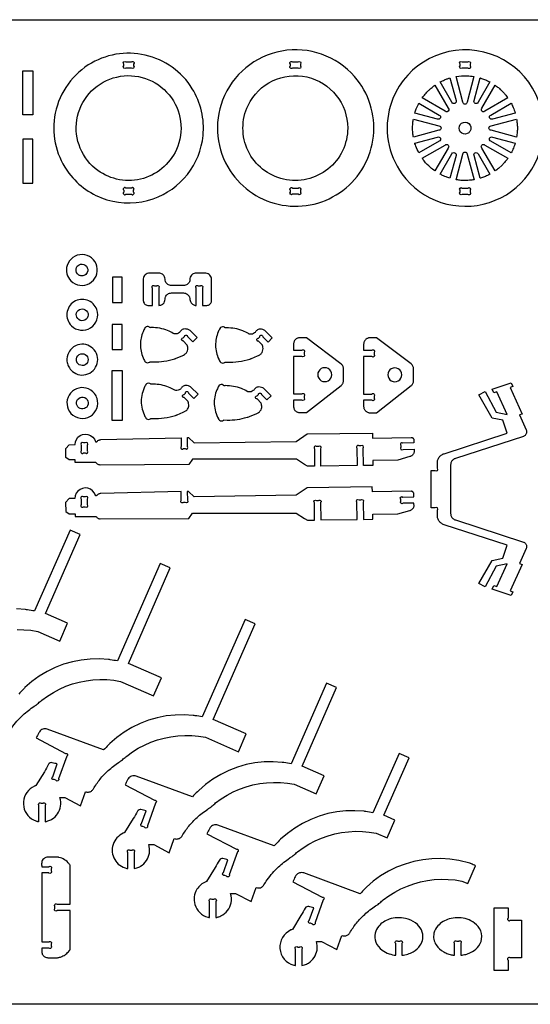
# Model space of a CAD drawing. Extents: x -21.6 to 50.9, y 1.1 to 40.4.
# Tile 3 of 5: x 1.8 to 22.2, y 1.1 to 40.4. Entities that reach past the tile are written whole.
import ezdxf

# ---------------------------------------------------------------- set-up
doc = ezdxf.new("R2010")
doc.units = 0
doc.header["$MEASUREMENT"] = 0
doc.layers.get('0').update_dxf_attribs({"linetype": 'CONTINUOUS'})
doc.layers.add('SECTIONCUTEDGES', color=18, linetype='CONTINUOUS')

msp = doc.modelspace()

# ---------------------------------------------------------------- linework, layer by layer
for points in [[(50.915, 40.384), (50.915, 1.081), (-21.593, 1.081), (-21.593, 40.384)], [(2.294, 36.587), (1.896, 36.587), (1.896, 38.337), (2.294, 38.337)], [(5.862, 24.382), (5.464, 24.382), (5.464, 26.376), (5.862, 26.376)]]:
    msp.add_lwpolyline(points, close=True)
at = {"layer": 'SECTIONCUTEDGES'}
for points in [[(3.736, 34.256, 0.158451), (5.254, 33.198, 0.158579), (7.103, 33.236, 0.143083), (8.467, 34.208, 0.143219), (9.093, 35.761, 0.081543), (9.03, 36.734, 0.08205), (8.661, 37.63, 0.41824), (4.508, 38.576, 0.217104), (3.164, 36.5, 0.09957), (3.224, 35.318, 0.099953)], [(10.173, 34.355, 0.43471), (14.674, 33.57, 0.435012), (15.142, 38.112, 0.263114), (12.241, 39.133, 0.263168), (9.872, 37.174, 0.118408), (9.684, 35.728, 0.118485)], [(17.032, 34.233, 0.325322), (20.525, 33.087, 0.325497), (22.689, 36.057, 0.371858), (20.022, 39.147, 0.371962), (16.576, 36.961, 0.115164), (16.486, 35.543, 0.115322)], [(6.01, 38.703), (6.232, 38.703, -1), (6.32, 38.614), (6.32, 38.541, -1), (6.232, 38.453), (6.01, 38.453, -1), (5.922, 38.541), (5.922, 38.614, -1)], [(12.667, 38.703), (12.888, 38.703, -1), (12.977, 38.614), (12.977, 38.541, -1), (12.888, 38.453), (12.667, 38.453, -1), (12.578, 38.541), (12.578, 38.614, -1)], [(19.665, 38.451), (19.443, 38.451, -1), (19.355, 38.54), (19.355, 38.613, -1), (19.443, 38.701), (19.665, 38.701, -1), (19.753, 38.613), (19.753, 38.54, -1)], [(4.789, 34.444, -0.621062), (5.646, 38.096, -0.621375), (8.026, 35.197, -0.233521), (6.593, 34.02, -0.233759)], [(14.868, 36.058, -0.481507), (12.31, 34.018, -0.481693), (10.891, 36.965, -0.349808), (13.241, 38.097, -0.349977)], [(19.911, 38.118), (19.638, 37.096, -1), (19.467, 37.096), (19.194, 38.117, -0.057699), (19.642, 38.145, -0.024823)], [(18.349, 37.768), (18.878, 36.852, -1), (18.757, 36.731), (17.842, 37.26, -0.014778), (17.965, 37.416, -0.028539), (18.108, 37.57, -0.018438), (18.197, 37.648, -0.011345)], [(18.95, 38.06), (19.193, 37.154, -1), (19.031, 37.087), (18.562, 37.899, -0.012176), (18.738, 37.982, -0.019565), (18.85, 38.027, -0.009363), (18.9, 38.044, 0.003121)], [(20.544, 37.901), (20.074, 37.087, -1), (19.912, 37.154), (20.155, 38.061, 0.006199), (20.165, 38.059, -0.0186), (20.174, 38.056), (20.368, 37.985, -0.018388), (20.456, 37.944, 0.006129)], [(21.264, 37.26), (20.348, 36.731, -1), (20.227, 36.852), (20.756, 37.768, 0.006303), (20.821, 37.72, -0.01891), (20.885, 37.672, -0.017187), (20.962, 37.604, -0.012321), (21.063, 37.504, -0.018926), (21.146, 37.41, -0.012469)], [(17.71, 37.047), (18.522, 36.578, -1), (18.455, 36.416), (17.55, 36.659, -0.012918), (17.606, 36.82, -0.018758), (17.651, 36.929, -0.010898), (17.68, 36.988, 0.003632)], [(21.556, 36.659), (20.65, 36.416, -1), (20.583, 36.578), (21.395, 37.047, -0.026072), (21.475, 36.879, -0.02074)], [(17.492, 36.416), (18.513, 36.142, -1), (18.513, 35.971), (17.492, 35.698, 0.006429), (17.48, 35.771, -0.01929), (17.469, 35.845), (17.459, 36.057), (17.469, 36.268, -0.018896), (17.48, 36.342, 0.006298)], [(19.644, 35.837, -0.761731), (19.362, 36.198, -0.761062), (19.789, 36.032, -0.135678), (19.743, 35.915, -0.135247)], [(21.613, 35.698), (20.592, 35.971, -1), (20.592, 36.142), (21.613, 36.416, -0.005477), (21.633, 36.26, -0.027167), (21.644, 36.068, -0.022163), (21.638, 35.907, -0.016966)], [(17.548, 35.454), (18.455, 35.697, -1), (18.522, 35.535), (17.71, 35.066, -0.020623), (17.59, 35.332, -0.019978), (17.553, 35.435, -0.019766), (17.55, 35.445, 0.006588)], [(17.842, 34.853), (18.757, 35.382, -1), (18.878, 35.261), (18.349, 34.346, -0.019294), (18.175, 34.484, -0.045903), (17.922, 34.745, -0.008546), (17.885, 34.794, -0.007227)], [(20.756, 34.346), (20.227, 35.261, -1), (20.348, 35.382), (21.263, 34.854, -0.014529), (21.128, 34.68, -0.022653), (21.033, 34.576), (20.885, 34.442, -0.018394), (20.821, 34.393, 0.006131)], [(21.395, 35.066), (20.583, 35.535, -1), (20.65, 35.697), (21.555, 35.454, -0.023422), (21.486, 35.261, -0.022486)], [(18.562, 34.214), (19.031, 35.027, -1), (19.193, 34.959), (18.95, 34.054, -0.012234), (18.794, 34.108, -0.017991), (18.69, 34.151, -0.010478), (18.626, 34.182, 0.003492)], [(19.194, 33.996), (19.467, 35.017, -1), (19.638, 35.017), (19.912, 33.996, -0.013089), (19.729, 33.974, -0.036535), (19.448, 33.967, -0.015577), (19.335, 33.976, -0.012352)], [(20.155, 34.052), (19.912, 34.96, -1), (20.074, 35.027), (20.544, 34.213, 0.006248), (20.456, 34.169, -0.018746), (20.368, 34.128), (20.174, 34.057, -0.018599), (20.165, 34.055, 0.006199)], [(6.01, 33.414), (6.232, 33.414, 1), (6.32, 33.502), (6.32, 33.575, 1), (6.232, 33.664), (6.01, 33.664, 1), (5.922, 33.575), (5.922, 33.502, 1)], [(12.667, 33.664), (12.888, 33.664, -1), (12.977, 33.575), (12.977, 33.502, -1), (12.888, 33.414), (12.667, 33.414, -1), (12.578, 33.502), (12.578, 33.575, -1)], [(19.753, 33.574), (19.753, 33.501, -1), (19.665, 33.412), (19.443, 33.412, -1), (19.355, 33.501), (19.355, 33.574, -1), (19.443, 33.662), (19.665, 33.662, -1)], [(3.817, 29.958, 0.75949), (4.85, 30.54, 0.759547), (3.664, 30.576, 0.136656), (3.654, 30.245, 0.136693)], [(4.077, 30.234, -0.296821), (4.04, 30.498, -0.226812), (4.192, 30.622, -0.287658), (4.435, 30.541, -0.292131), (4.465, 30.29, -0.2076), (4.326, 30.17, -0.142803), (4.181, 30.167, -0.06574), (4.133, 30.187, -0.08291)], [(7.072, 28.978), (7.072, 29.669, 0.08601), (7.066, 29.678, -0.186349), (7.053, 29.715, -0.284949), (7.09, 29.77, -0.285005), (7.155, 29.762, -0.066648), (7.157, 29.76, 0.145329), (7.16, 29.758), (7.239, 29.758, 0.08601), (7.248, 29.763, -0.186349), (7.285, 29.776, -0.284949), (7.34, 29.74, -0.285005), (7.332, 29.674, -0.066648), (7.329, 29.672, 0.145329), (7.327, 29.669), (7.327, 28.978, 0.052408), (7.401, 28.99, 0.128325), (7.504, 29.051, 0.197605), (7.576, 29.223, -0.097222), (7.595, 29.322, -0.148336), (7.684, 29.43, -0.139985), (7.825, 29.476), (8.317, 29.476, -0.145828), (8.462, 29.427, -0.209993), (8.564, 29.259, -0.026239), (8.568, 29.214, 0.09194), (8.585, 29.132, 0.131652), (8.664, 29.029, 0.131653), (8.783, 28.98, 0.024549), (8.799, 28.979, -0.008181), (8.815, 28.978), (8.815, 29.669, 0.08601), (8.81, 29.678, -0.186349), (8.797, 29.715, -0.284949), (8.833, 29.77, -0.285005), (8.899, 29.762, -0.066648), (8.901, 29.76, 0.145329), (8.904, 29.758), (8.977, 29.758, 0.079593), (8.987, 29.763, -0.210465), (9.03, 29.775, -0.269976), (9.079, 29.736, -0.269963), (9.069, 29.674, -0.065724), (9.067, 29.672, 0.145463), (9.065, 29.669), (9.065, 28.978, 0.002017), (9.243, 28.979, 0.096696), (9.31, 28.993, 0.147636), (9.397, 29.065, 0.140954), (9.432, 29.177), (9.432, 30.019, 0.17911), (9.365, 30.188, 0.186027), (9.208, 30.267, 0.012625), (9.2, 30.268, 0.006307), (9.183, 30.268), (8.815, 30.268, 0.145828), (8.67, 30.22, 0.209993), (8.568, 30.052, 0.026239), (8.565, 30.007, -0.09194), (8.547, 29.924, -0.148336), (8.458, 29.816, -0.139985), (8.317, 29.77), (7.825, 29.77, -0.145828), (7.68, 29.819, -0.209993), (7.579, 29.987, -0.026239), (7.575, 30.032, 0.09194), (7.558, 30.115, 0.148336), (7.469, 30.223, 0.139985), (7.327, 30.268), (6.954, 30.268, 0.17911), (6.785, 30.201, 0.186027), (6.706, 30.045, 0.012625), (6.706, 30.036, 0.006307), (6.705, 30.019), (6.705, 29.177, 0.17911), (6.759, 29.042, 0.185411), (6.884, 28.979, 0.029365), (6.921, 28.977, -0.004893)], [(3.833, 28.169, 0.351914), (4.599, 28.085, 0.351881), (4.846, 28.816, 0.47942), (3.937, 29.123, 0.479384)], [(4.085, 28.454, -0.256361), (4.042, 28.678, -0.256996), (4.208, 28.833, -0.591095), (4.492, 28.531, -0.591899)], [(8.685, 27.524), (8.855, 27.693), (8.572, 27.979, 0.061834), (8.53, 28.004, 0.071753), (8.417, 28.036, 0.070796), (8.33, 28.036, 0.180454), (8.209, 27.969, 0.028701), (8.18, 27.931, -0.064537), (8.148, 27.896, -0.217452), (7.964, 27.84, -0.101565), (7.904, 27.862, 0.041153), (7.677, 27.974, 0.049712), (7.363, 28.065, 0.047932), (7.024, 28.093, 0.029051), (6.985, 28.09, -0.120977), (6.976, 28.092, -0.127528), (6.967, 28.098, 0.109877), (6.931, 28.125, 0.146598), (6.857, 28.134, 0.139937), (6.787, 28.102, 0.08355), (6.769, 28.08, 0.02938), (6.694, 27.93, 0.101616), (6.588, 27.415, 0.099445), (6.694, 26.889, 0.034322), (6.767, 26.743, 0.123945), (6.8, 26.71, 0.1368), (6.876, 26.689, 0.136799), (6.953, 26.71, 0.077822), (6.964, 26.719, -0.14103), (6.976, 26.727), (7.109, 26.72, 0.043069), (7.531, 26.747, 0.041404), (7.96, 26.849, 0.004978), (7.999, 26.862, 0.008098), (8.023, 26.871), (8.261, 26.972, 0.024375), (8.355, 27.022, 0.129126), (8.446, 27.114, 0.09051), (8.481, 27.213, 0.090384), (8.479, 27.318, 0.012931), (8.463, 27.386, 0.06611), (8.458, 27.398), (8.297, 27.56, 0.08601), (8.288, 27.563, -0.186349), (8.252, 27.58, -0.284949), (8.239, 27.645, -0.285005), (8.291, 27.685, -0.066648), (8.295, 27.685, 0.145329), (8.298, 27.685), (8.35, 27.737, 0.08601), (8.352, 27.746, -0.186349), (8.37, 27.782, -0.284949), (8.434, 27.795, -0.285005), (8.475, 27.743, -0.066648), (8.475, 27.74, 0.145329), (8.475, 27.736)], [(11.689, 27.514), (11.858, 27.682), (11.575, 27.968, 0.061834), (11.534, 27.993, 0.071753), (11.42, 28.026, 0.070796), (11.333, 28.025, 0.180454), (11.212, 27.959, 0.028701), (11.183, 27.921, -0.064537), (11.152, 27.885, -0.217452), (10.967, 27.83, -0.101565), (10.907, 27.851, 0.041153), (10.681, 27.964, 0.049712), (10.366, 28.054, 0.047932), (10.028, 28.083, 0.029051), (9.989, 28.08, -0.120977), (9.979, 28.081, -0.143915), (9.967, 28.09, 0.106181), (9.947, 28.108, 0.153336), (9.866, 28.124, 0.153374), (9.79, 28.091, 0.08355), (9.773, 28.07, 0.02938), (9.697, 27.919, 0.105944), (9.592, 27.382, 0.10377), (9.716, 26.837, 0.006426), (9.726, 26.816, 0.006464), (9.736, 26.796, 0.0153), (9.774, 26.729, 0.121465), (9.803, 26.7, 0.1368), (9.88, 26.678, 0.136799), (9.957, 26.7, 0.078657), (9.967, 26.709, -0.143569), (9.979, 26.716, -0.1092), (9.992, 26.717, 0.026431), (10.046, 26.712, 0.044729), (10.51, 26.734, 0.044729), (10.963, 26.839, 0.004978), (11.002, 26.852, 0.008098), (11.026, 26.861), (11.264, 26.961, 0.024375), (11.359, 27.012, 0.129126), (11.449, 27.104, 0.09051), (11.485, 27.205, 0.094759), (11.482, 27.308, 0.002266), (11.468, 27.372, 0.072469), (11.461, 27.388), (11.301, 27.55, 0.08601), (11.291, 27.552, -0.186349), (11.256, 27.569, -0.284949), (11.243, 27.634, -0.285005), (11.295, 27.675, -0.066648), (11.298, 27.674, 0.145329), (11.301, 27.675), (11.353, 27.726, 0.08601), (11.356, 27.736, -0.186349), (11.373, 27.772, -0.284949), (11.438, 27.785, -0.285005), (11.478, 27.732, -0.066648), (11.478, 27.729, 0.145329), (11.478, 27.726)], [(12.706, 27.191), (13.036, 27.191, -1), (13.124, 27.102), (13.124, 27.029, -1), (13.036, 26.941), (12.706, 26.941), (12.706, 25.447), (13.036, 25.447, -1), (13.124, 25.358), (13.124, 25.285, -1), (13.036, 25.197), (12.706, 25.197), (12.706, 24.949), (12.707, 24.923), (12.711, 24.899), (12.717, 24.875), (12.725, 24.852), (12.736, 24.83), (12.748, 24.809), (12.763, 24.79), (12.779, 24.773), (12.797, 24.757), (12.816, 24.742), (12.836, 24.73), (12.858, 24.719), (12.881, 24.711), (12.905, 24.705), (12.929, 24.701), (12.955, 24.7), (13.216, 24.7), (14.602, 25.78), (14.624, 25.799), (14.643, 25.82), (14.659, 25.843), (14.673, 25.867), (14.684, 25.893), (14.691, 25.92), (14.696, 25.948), (14.698, 25.976), (14.698, 26.452), (14.696, 26.482), (14.691, 26.51), (14.683, 26.538), (14.672, 26.564), (14.657, 26.589), (14.64, 26.612), (14.621, 26.633), (14.598, 26.652), (13.216, 27.688), (12.955, 27.688), (12.929, 27.686), (12.905, 27.683), (12.881, 27.677), (12.858, 27.668), (12.836, 27.658), (12.816, 27.645), (12.797, 27.631), (12.779, 27.615), (12.763, 27.597), (12.748, 27.578), (12.736, 27.557), (12.725, 27.536), (12.717, 27.513), (12.711, 27.489), (12.707, 27.464), (12.706, 27.439)], [(15.577, 24.768), (15.595, 24.752), (15.614, 24.738), (15.635, 24.725), (15.656, 24.715), (15.679, 24.706), (15.703, 24.7), (15.728, 24.696), (15.753, 24.695), (16.014, 24.695), (17.4, 25.776), (17.422, 25.794), (17.441, 25.815), (17.457, 25.838), (17.471, 25.863), (17.482, 25.888), (17.49, 25.915), (17.495, 25.943), (17.496, 25.972), (17.496, 26.448), (17.495, 26.477), (17.49, 26.505), (17.481, 26.533), (17.47, 26.559), (17.456, 26.584), (17.439, 26.607), (17.419, 26.628), (17.397, 26.647), (16.014, 27.683), (15.753, 27.683), (15.728, 27.682), (15.703, 27.678), (15.679, 27.672), (15.656, 27.664), (15.635, 27.653), (15.614, 27.641), (15.595, 27.626), (15.577, 27.61), (15.561, 27.593), (15.547, 27.573), (15.534, 27.553), (15.524, 27.531), (15.515, 27.508), (15.509, 27.484), (15.506, 27.46), (15.504, 27.434), (15.504, 27.186), (15.834, 27.186, -1), (15.923, 27.098), (15.923, 27.025, -1), (15.834, 26.936), (15.504, 26.936), (15.504, 25.442), (15.834, 25.442, -1), (15.923, 25.354), (15.923, 25.281, -1), (15.834, 25.192), (15.504, 25.192), (15.504, 24.944), (15.506, 24.919), (15.509, 24.894), (15.515, 24.87), (15.524, 24.847), (15.534, 24.825), (15.547, 24.805), (15.561, 24.786)], [(3.813, 26.402, 0.275549), (4.417, 26.218, 0.275918), (4.864, 26.662, 0.271811), (4.692, 27.261, 0.271922), (4.085, 27.403, 0.199937), (3.726, 27.102, 0.143119), (3.656, 26.752, 0.083089), (3.704, 26.568, 0.079579)], [(4.066, 26.693, -0.155223), (4.035, 26.844, -0.313109), (4.209, 27.044, -0.57487), (4.496, 26.753, -0.57607), (4.101, 26.648, -0.029852), (4.08, 26.672, -0.039166)], [(3.817, 24.669, 0.173943), (4.181, 24.475, 0.17116), (4.591, 24.556, 0.170359), (4.845, 24.858, 0.164201), (4.86, 25.265, 0.092351), (4.761, 25.457, 0.167008), (4.426, 25.678, 0.331227), (3.745, 25.4, 0.331553)], [(8.722, 25.265), (8.892, 25.434), (8.609, 25.72, 0.061834), (8.567, 25.745, 0.071753), (8.454, 25.777, 0.070796), (8.367, 25.777, 0.180454), (8.246, 25.71, 0.028701), (8.217, 25.673, -0.064537), (8.185, 25.637, -0.217452), (8.001, 25.582, -0.101565), (7.941, 25.603, 0.041153), (7.714, 25.716, 0.046108), (7.417, 25.803, 0.046145), (7.11, 25.835), (7.013, 25.833, -0.12534), (7.004, 25.839, 0.109514), (6.968, 25.866, 0.209609), (6.859, 25.867, 0.125437), (6.814, 25.833, 0.040174), (6.805, 25.819, 0.008606), (6.77, 25.753, 0.118988), (6.624, 25.15, 0.118988), (6.77, 24.548, 0.017441), (6.807, 24.481, 0.121465), (6.837, 24.452, 0.1368), (6.913, 24.43, 0.136799), (6.99, 24.452, 0.078657), (7.001, 24.461, -0.143569), (7.013, 24.468, -0.1092), (7.026, 24.469, 0.026431), (7.079, 24.464, 0.044729), (7.544, 24.486, 0.044729), (7.997, 24.59, 0.004978), (8.036, 24.604, 0.008098), (8.06, 24.612), (8.298, 24.713, 0.030376), (8.396, 24.767, 0.135943), (8.492, 24.872, 0.086245), (8.52, 24.961, 0.081858), (8.516, 25.059, 0.012931), (8.5, 25.127, 0.06611), (8.495, 25.14), (8.334, 25.302, 0.08601), (8.325, 25.304, -0.186349), (8.289, 25.321, -0.284949), (8.276, 25.386, -0.285005), (8.328, 25.426, -0.066648), (8.332, 25.426, 0.145329), (8.335, 25.427), (8.387, 25.478, 0.08601), (8.389, 25.488, -0.186349), (8.407, 25.523, -0.284949), (8.471, 25.536, -0.285005), (8.512, 25.484, -0.066648), (8.512, 25.481, 0.145329), (8.512, 25.478)], [(11.636, 25.207), (11.806, 25.376), (11.522, 25.662, 0.061834), (11.481, 25.687, 0.071753), (11.368, 25.719, 0.070796), (11.281, 25.719, 0.180454), (11.16, 25.652, 0.028701), (11.131, 25.614, -0.064537), (11.099, 25.579, -0.217452), (10.915, 25.524, -0.101565), (10.855, 25.545, 0.041153), (10.628, 25.657, 0.049712), (10.313, 25.748, 0.047932), (9.975, 25.776, 0.030378), (9.936, 25.773, -0.12906), (9.927, 25.775, -0.124737), (9.92, 25.78, 0.087165), (9.894, 25.801, 0.160133), (9.815, 25.818, 0.153374), (9.738, 25.785, 0.08355), (9.72, 25.763, 0.02938), (9.645, 25.613, 0.114664), (9.541, 25.03, 0.112453), (9.705, 24.45, 0.018916), (9.722, 24.421, 0.113433), (9.75, 24.393, 0.1368), (9.827, 24.372, 0.136799), (9.904, 24.393, 0.077822), (9.915, 24.402, -0.14103), (9.927, 24.41), (10.06, 24.403, 0.039745), (10.458, 24.426, 0.039745), (10.847, 24.512, 0.006634), (10.923, 24.536, 0.009757), (10.974, 24.554), (11.212, 24.655, 0.030376), (11.31, 24.709, 0.135943), (11.406, 24.814, 0.086245), (11.434, 24.903, 0.081858), (11.43, 25.001, 0.012931), (11.414, 25.069, 0.06611), (11.409, 25.081), (11.248, 25.243, 0.08601), (11.239, 25.246, -0.186349), (11.203, 25.263, -0.284949), (11.19, 25.328, -0.285005), (11.242, 25.368, -0.066648), (11.246, 25.368, 0.145329), (11.249, 25.368), (11.301, 25.42, 0.08601), (11.303, 25.43, -0.186349), (11.32, 25.465, -0.284949), (11.385, 25.478, -0.285005), (11.426, 25.426, -0.066648), (11.425, 25.423, 0.145329), (11.426, 25.419)], [(20.635, 17.649), (20.702, 17.795), (20.817, 17.758), (21.232, 18.662), (20.8, 18.568), (20.355, 17.744), (20.109, 17.874), (20.641, 18.801), (21.062, 18.893), (21.23, 19.41), (18.716, 20.225), (18.685, 20.237), (18.655, 20.251), (18.626, 20.267), (18.599, 20.286), (18.573, 20.307), (18.549, 20.33), (18.528, 20.356), (18.508, 20.382), (18.491, 20.411), (18.476, 20.44), (18.464, 20.471), (18.454, 20.503), (18.454, 20.807, 1), (18.366, 20.895), (18.207, 20.895), (18.207, 22.39), (18.366, 22.39, 1), (18.454, 22.478), (18.454, 22.782), (18.464, 22.814), (18.476, 22.845), (18.491, 22.874), (18.508, 22.903), (18.528, 22.93), (18.549, 22.955), (18.573, 22.978), (18.599, 22.999), (18.626, 23.018), (18.655, 23.034), (18.685, 23.048), (18.716, 23.06), (21.23, 23.876), (21.062, 24.392), (20.641, 24.484), (20.109, 25.411), (20.355, 25.542), (20.8, 24.717), (21.232, 24.623), (20.817, 25.527), (20.702, 25.49), (20.635, 25.636), (21.399, 25.884), (21.466, 25.738), (21.351, 25.701), (21.837, 24.643), (21.723, 24.606), (21.996, 24.011), (22.005, 23.986), (22.011, 23.96), (22.013, 23.934), (22.012, 23.907), (22.006, 23.881), (21.997, 23.856), (21.985, 23.833), (21.969, 23.811), (21.951, 23.792), (21.93, 23.775), (21.907, 23.762), (21.882, 23.752), (19.167, 22.871), (19.141, 22.861), (19.115, 22.848), (19.091, 22.833), (19.069, 22.815), (19.049, 22.794), (19.031, 22.772), (19.016, 22.748), (19.003, 22.723), (18.992, 22.696), (18.985, 22.669), (18.98, 22.64), (18.979, 22.612), (18.979, 20.673), (18.98, 20.645), (18.985, 20.616), (18.992, 20.589), (19.003, 20.562), (19.016, 20.537), (19.031, 20.513), (19.049, 20.491), (19.069, 20.47), (19.091, 20.453), (19.115, 20.437), (19.141, 20.424), (19.167, 20.414), (21.882, 19.533), (21.907, 19.523), (21.93, 19.51), (21.951, 19.493), (21.969, 19.474), (21.985, 19.452), (21.997, 19.429), (22.006, 19.404), (22.012, 19.378), (22.013, 19.351), (22.011, 19.325), (22.005, 19.299), (21.996, 19.274), (21.723, 18.679), (21.837, 18.642), (21.351, 17.584), (21.466, 17.547), (21.399, 17.401)], [(4.059, 24.98, -0.600683), (4.306, 25.317, -0.6007), (4.447, 24.923, -0.249453), (4.238, 24.848, -0.249466)], [(3.609, 22.906), (3.606, 23.264), (3.745, 23.418), (3.979, 23.422), (3.992, 23.53), (4.032, 23.63), (4.097, 23.718), (4.182, 23.785), (4.282, 23.828), (4.389, 23.844), (4.497, 23.831), (4.598, 23.791), (4.685, 23.726), (4.753, 23.641), (4.796, 23.541), (4.8, 23.538), (4.805, 23.535), (4.811, 23.533), (4.816, 23.532), (4.822, 23.531), (4.828, 23.531), (4.834, 23.532), (4.839, 23.534), (4.845, 23.536), (4.849, 23.539), (4.854, 23.543), (4.858, 23.547), (4.875, 23.565), (4.894, 23.581), (4.915, 23.594), (4.937, 23.605), (4.961, 23.613), (4.985, 23.618), (5.01, 23.62), (8.216, 23.695), (8.22, 23.348, 1), (8.31, 23.261), (8.383, 23.262, 1), (8.47, 23.352), (8.466, 23.701), (8.511, 23.702), (8.737, 23.492), (12.815, 23.553), (13.253, 23.846), (15.854, 23.884), (15.857, 23.685), (17.398, 23.71), (17.413, 23.709), (17.428, 23.707), (17.442, 23.703), (17.455, 23.697), (17.467, 23.689), (17.479, 23.679), (17.488, 23.668), (17.497, 23.656), (17.503, 23.643), (17.508, 23.629), (17.51, 23.614), (17.511, 23.6), (17.514, 23.489), (17.076, 23.482, 1), (16.989, 23.392), (16.99, 23.319, 1), (17.08, 23.232), (17.517, 23.239), (17.519, 23.115), (17.513, 23.095), (17.505, 23.075), (17.496, 23.057), (17.485, 23.039), (17.473, 23.022), (17.459, 23.006), (17.444, 22.992), (17.427, 22.979), (17.41, 22.968), (17.391, 22.958), (17.372, 22.95), (17.352, 22.943), (16.875, 22.807), (15.869, 22.791), (15.872, 22.592), (15.497, 22.586), (15.487, 23.282, 1), (15.398, 23.369), (15.324, 23.368, 1), (15.237, 23.278), (15.247, 22.584), (13.798, 22.566), (13.79, 23.258, 1), (13.7, 23.345), (13.627, 23.344, 1), (13.54, 23.255), (13.548, 22.563), (13.266, 22.56), (13.145, 22.629), (12.817, 22.842), (8.67, 22.842), (8.523, 22.63), (4.986, 22.606), (4.957, 22.61), (4.928, 22.618), (4.901, 22.63), (4.876, 22.645), (4.853, 22.664), (4.833, 22.686), (4.816, 22.711), (3.984, 22.705), (3.984, 22.81), (3.749, 22.809)], [(4.477, 23.178), (4.476, 23.4, 1), (4.387, 23.488), (4.313, 23.487, 1), (4.226, 23.398), (4.227, 23.177, 1), (4.316, 23.089), (4.389, 23.089, 1)], [(3.606, 20.755), (3.746, 20.658), (3.981, 20.659), (3.981, 20.554), (4.814, 20.559), (4.83, 20.535), (4.85, 20.513), (4.873, 20.494), (4.898, 20.479), (4.925, 20.467), (4.954, 20.459), (4.983, 20.455), (8.521, 20.479), (8.667, 20.691), (12.814, 20.691), (13.142, 20.478), (13.264, 20.409), (13.545, 20.411), (13.537, 21.104, -1), (13.624, 21.193), (13.697, 21.194, -1), (13.787, 21.107), (13.795, 20.414), (15.244, 20.432), (15.235, 21.127, -1), (15.322, 21.217), (15.395, 21.218, -1), (15.484, 21.131), (15.494, 20.435), (15.869, 20.441), (15.866, 20.64), (16.872, 20.656), (17.349, 20.792), (17.369, 20.798), (17.389, 20.807), (17.407, 20.816), (17.424, 20.828), (17.441, 20.841), (17.456, 20.855), (17.47, 20.871), (17.482, 20.888), (17.493, 20.905), (17.503, 20.924), (17.51, 20.944), (17.516, 20.964), (17.514, 21.088), (17.077, 21.081, -1), (16.987, 21.167), (16.986, 21.241, -1), (17.073, 21.331), (17.511, 21.338), (17.508, 21.448), (17.508, 21.463), (17.505, 21.478), (17.5, 21.492), (17.494, 21.505), (17.486, 21.517), (17.476, 21.528), (17.465, 21.537), (17.452, 21.545), (17.439, 21.552), (17.425, 21.556), (17.41, 21.558), (17.396, 21.559), (15.854, 21.534), (15.851, 21.733), (13.25, 21.694), (12.812, 21.402), (8.734, 21.341), (8.508, 21.551), (8.463, 21.549), (8.467, 21.2, -1), (8.38, 21.111), (8.307, 21.11, -1), (8.217, 21.197), (8.213, 21.544), (5.007, 21.469), (4.982, 21.467), (4.958, 21.462), (4.934, 21.454), (4.912, 21.443), (4.891, 21.43), (4.872, 21.414), (4.855, 21.396), (4.851, 21.392), (4.847, 21.388), (4.842, 21.385), (4.836, 21.383), (4.831, 21.381), (4.825, 21.38), (4.819, 21.38), (4.814, 21.381), (4.808, 21.382), (4.803, 21.384), (4.798, 21.387), (4.793, 21.39), (4.75, 21.49), (4.682, 21.575), (4.595, 21.64), (4.494, 21.68), (4.386, 21.693), (4.279, 21.677), (4.179, 21.634), (4.094, 21.566), (4.029, 21.479), (3.989, 21.378), (3.977, 21.27), (3.742, 21.267), (3.603, 21.113)], [(4.313, 20.938), (4.387, 20.938, 1), (4.474, 21.027), (4.473, 21.249, 1), (4.384, 21.337), (4.311, 21.336, 1), (4.223, 21.247), (4.224, 21.026, 1)], [(2.539, 8.369), (2.539, 9.017, 0.08601), (2.533, 9.026, -0.186349), (2.52, 9.063, -0.284949), (2.557, 9.118, -0.285005), (2.622, 9.11, -0.066648), (2.624, 9.108, 0.145329), (2.627, 9.106), (2.7, 9.106, 0.08601), (2.709, 9.111, -0.186349), (2.746, 9.124, -0.284949), (2.801, 9.088, -0.285005), (2.793, 9.022, -0.066648), (2.791, 9.02, 0.145329), (2.789, 9.017), (2.789, 8.369, 0.020963), (2.898, 8.398, 0.061647), (3.051, 8.467, 0.220567), (3.399, 8.986, 0.114184), (3.375, 9.334), (3.574, 9.334), (4.195, 9.006), (4.394, 9.567, 0.110316), (4.521, 9.553, 0.121881), (4.631, 9.594, 0.112814), (4.711, 9.68, -0.038886), (4.978, 10.066, -0.039453), (5.302, 10.408, -0.033728), (5.736, 10.748, -0.013715), (5.785, 10.779, 0.024577), (5.833, 10.812, 0.026089), (5.908, 10.874, -0.020061), (6.045, 10.99), (6.27, 11.154), (6.506, 11.3), (6.751, 11.43), (7.005, 11.541), (7.267, 11.634), (7.534, 11.708), (7.807, 11.763), (8.082, 11.798), (8.359, 11.813), (8.637, 11.808), (8.913, 11.783), (9.187, 11.739), (10.502, 11.164), (10.815, 11.878), (9.5, 12.453), (11.169, 16.269), (10.77, 16.445), (9.061, 12.556, -0.002171), (8.775, 12.602, 0.013028), (8.703, 12.612), (8.341, 12.636), (7.978, 12.629), (7.617, 12.59), (7.261, 12.521), (6.913, 12.42), (6.574, 12.29), (6.248, 12.131), (5.937, 11.944), (5.644, 11.731), (5.37, 11.493, 0.013028), (5.318, 11.442, -0.002171), (5.117, 11.232), (2.872, 12.064, 0.161142), (2.692, 12.064, 0.167596), (2.555, 11.959, 0.03262), (2.528, 11.912, -0.002417), (2.431, 11.717), (3.605, 11.096, 0.09055), (3.615, 11.097, -0.212359), (3.656, 11.092, -0.269976), (3.684, 11.04, -0.269963), (3.652, 10.991, -0.070277), (3.649, 10.99, 0.159377), (3.647, 10.989), (3.325, 10.08, 0.076692), (3.326, 10.068, -0.209964), (3.322, 10.023, -0.269976), (3.267, 9.99, -0.269963), (3.211, 10.022, -0.064517), (3.21, 10.025, 0.141785), (3.208, 10.027), (3.141, 10.054, 0.088915), (3.131, 10.053, -0.186846), (3.092, 10.053, -0.284949), (3.054, 10.106, -0.285005), (3.084, 10.163, -0.067854), (3.087, 10.164, 0.149011), (3.09, 10.166), (3.271, 10.675, 0.000984), (3.065, 10.724, 0.161021), (2.989, 10.718, 0.167951), (2.926, 10.66, -0.009744), (2.758, 10.367), (2.413, 9.81, -0.104608), (2.402, 9.804, 0.035992), (2.356, 9.787, 0.271691), (1.919, 9.168, 0.272097), (2.247, 8.486, 0.041095), (2.353, 8.426, 0.04113), (2.468, 8.385, 0.017881), (2.503, 8.377, -0.00596)], [(6.086, 6.496), (6.086, 7.144, 0.08601), (6.081, 7.152, -0.186349), (6.068, 7.19, -0.284949), (6.104, 7.245, -0.285005), (6.17, 7.237, -0.066648), (6.172, 7.234, 0.145329), (6.175, 7.232), (6.248, 7.232, 0.08601), (6.256, 7.237, -0.186349), (6.294, 7.251, -0.284949), (6.349, 7.214, -0.285005), (6.341, 7.149, -0.066648), (6.338, 7.147, 0.145329), (6.336, 7.144), (6.336, 6.496, 0.020963), (6.446, 6.525, 0.061647), (6.599, 6.594, 0.220567), (6.947, 7.113, 0.114184), (6.922, 7.461), (7.122, 7.461), (7.742, 7.133), (7.941, 7.694, 0.110316), (8.069, 7.68, 0.121881), (8.179, 7.72, 0.112814), (8.259, 7.806, -0.038886), (8.525, 8.193, -0.039453), (8.85, 8.535, -0.033728), (9.284, 8.874, -0.013715), (9.333, 8.906, 0.024577), (9.381, 8.938, 0.026089), (9.456, 9, -0.020061), (9.593, 9.117), (9.818, 9.28), (10.053, 9.427), (10.299, 9.556), (10.553, 9.668), (10.815, 9.761), (11.082, 9.835), (11.354, 9.89), (11.63, 9.924), (11.907, 9.94), (12.184, 9.935), (12.461, 9.91), (12.735, 9.865), (13.611, 9.482), (13.924, 10.197), (13.047, 10.58), (14.425, 13.73), (14.025, 13.905), (12.609, 10.683, -0.002171), (12.322, 10.729, 0.013028), (12.251, 10.739), (11.889, 10.763), (11.526, 10.756), (11.165, 10.717), (10.809, 10.647), (10.461, 10.547), (10.122, 10.416), (9.796, 10.257), (9.485, 10.07), (9.191, 9.857), (8.917, 9.619, 0.013028), (8.866, 9.568, -0.002171), (8.665, 9.359), (6.419, 10.19, 0.161142), (6.24, 10.19, 0.167596), (6.102, 10.085, 0.03262), (6.075, 10.038, -0.002417), (5.978, 9.843), (7.153, 9.223, 0.09698), (7.162, 9.224, -0.188225), (7.198, 9.221, -0.284949), (7.231, 9.17, -0.285005), (7.2, 9.118, -0.071202), (7.197, 9.117, 0.159243), (7.195, 9.115), (6.872, 8.206, 0.076692), (6.874, 8.195, -0.209964), (6.87, 8.149, -0.269976), (6.815, 8.116, -0.269963), (6.759, 8.148, -0.064517), (6.758, 8.151, 0.141785), (6.756, 8.154), (6.688, 8.181, 0.088915), (6.679, 8.179, -0.186846), (6.64, 8.18, -0.284949), (6.602, 8.232, -0.285005), (6.632, 8.29, -0.067854), (6.635, 8.291, 0.149011), (6.638, 8.292), (6.818, 8.802, 0.000984), (6.613, 8.851, 0.161021), (6.537, 8.844, 0.167951), (6.473, 8.787, -0.009744), (6.306, 8.493), (5.961, 7.936, -0.104608), (5.95, 7.93, 0.035992), (5.904, 7.913, 0.211334), (5.5, 7.461, 0.211919), (5.564, 6.859, 0.104197), (5.767, 6.633, 0.101482), (6.051, 6.503, 0.013414), (6.068, 6.499, -0.004471)], [(9.355, 4.543), (9.355, 5.191, 0.08601), (9.35, 5.199, -0.186349), (9.337, 5.236, -0.284949), (9.373, 5.292, -0.285005), (9.438, 5.284, -0.066648), (9.441, 5.281, 0.145329), (9.443, 5.279), (9.516, 5.279, 0.08601), (9.525, 5.284, -0.186349), (9.562, 5.297, -0.284949), (9.617, 5.261, -0.285005), (9.609, 5.196, -0.066648), (9.607, 5.193, 0.145329), (9.605, 5.191), (9.605, 4.543, 0.023544), (9.728, 4.576, 0.03569), (9.807, 4.607, 0.236612), (10.211, 5.136, 0.122364), (10.191, 5.508), (10.39, 5.508), (11.011, 5.18), (11.21, 5.741, 0.09929), (11.327, 5.725, 0.110758), (11.428, 5.755, 0.133074), (11.522, 5.846, -0.017801), (11.652, 6.05, -0.056835), (12.103, 6.567, -0.035533), (12.552, 6.921, -0.013715), (12.601, 6.952, 0.024577), (12.649, 6.985, 0.026089), (12.724, 7.047, -0.020061), (12.862, 7.164), (13.086, 7.327), (13.322, 7.474), (13.567, 7.603), (13.822, 7.715), (14.083, 7.808), (14.351, 7.882), (14.623, 7.936), (14.898, 7.971), (15.176, 7.986), (15.453, 7.981), (15.73, 7.957), (16.004, 7.912), (16.442, 7.721), (16.754, 8.435), (16.316, 8.627), (17.319, 10.92), (16.917, 11.096), (15.878, 8.73, -0.002171), (15.591, 8.775, 0.013028), (15.519, 8.785), (15.157, 8.81), (14.795, 8.802), (14.434, 8.764), (14.078, 8.694), (13.729, 8.593), (13.391, 8.463), (13.065, 8.304), (12.754, 8.117), (12.46, 7.904), (12.186, 7.666, 0.013028), (12.135, 7.615, -0.002171), (11.934, 7.406), (9.688, 8.237, 0.161142), (9.509, 8.237, 0.167596), (9.371, 8.132, 0.03262), (9.344, 8.085, -0.002417), (9.247, 7.89), (10.421, 7.27, 0.09698), (10.43, 7.271, -0.188225), (10.467, 7.268, -0.284949), (10.5, 7.217, -0.285005), (10.469, 7.164, -0.071202), (10.466, 7.163, 0.159243), (10.463, 7.162), (10.141, 6.253, 0.076692), (10.143, 6.242, -0.209964), (10.139, 6.196, -0.269976), (10.084, 6.163, -0.269963), (10.028, 6.195, -0.064517), (10.026, 6.198, 0.141785), (10.025, 6.201), (9.957, 6.228, 0.082495), (9.946, 6.226, -0.210967), (9.902, 6.23, -0.269976), (9.87, 6.283, -0.269963), (9.901, 6.336, -0.06693), (9.904, 6.338, 0.149145), (9.906, 6.339), (10.087, 6.849, 0.000984), (9.882, 6.898, 0.161021), (9.805, 6.891, 0.167951), (9.742, 6.834, -0.009744), (9.574, 6.54), (9.229, 5.983, -0.129096), (9.217, 5.977, 0.054431), (9.204, 5.974, 0.156273), (8.847, 5.673, 0.217069), (8.765, 5.063, 0.127249), (8.959, 4.743, 0.127512), (9.284, 4.558, 0.017881), (9.32, 4.55, -0.00596)], [(3.78, 4.823), (3.265, 4.823, 0.079593), (3.255, 4.817, -0.210465), (3.212, 4.805, -0.269976), (3.162, 4.845, -0.269963), (3.172, 4.907, -0.065724), (3.174, 4.909, 0.145463), (3.176, 4.911), (3.176, 4.985, 0.08601), (3.171, 4.993, -0.186349), (3.158, 5.03, -0.284949), (3.194, 5.086, -0.285005), (3.26, 5.077, -0.066648), (3.262, 5.075, 0.145329), (3.265, 5.073), (3.78, 5.073), (3.78, 6.637, 0.084752), (3.774, 6.648, 0.003619), (3.744, 6.687, 0.086498), (3.561, 6.852, 0.086818), (3.334, 6.945, 0.011122), (3.293, 6.953, 0.021494), (3.271, 6.956), (2.898, 6.956, 0.17911), (2.728, 6.888, 0.186027), (2.648, 6.731, 0.033765), (2.646, 6.652, -0.008515), (2.647, 6.573), (2.932, 6.573, 0.08601), (2.941, 6.578, -0.186349), (2.978, 6.591, -0.284949), (3.033, 6.555, -0.285005), (3.025, 6.49, -0.066648), (3.023, 6.487, 0.145329), (3.021, 6.485), (3.021, 6.411, 0.079593), (3.026, 6.402, -0.210465), (3.038, 6.358, -0.269976), (2.999, 6.309, -0.269963), (2.937, 6.319, -0.065724), (2.935, 6.321, 0.145463), (2.932, 6.323), (2.647, 6.323), (2.647, 3.573), (2.932, 3.573, 0.079593), (2.942, 3.579, -0.210465), (2.985, 3.591, -0.269976), (3.034, 3.552, -0.269963), (3.025, 3.489, -0.065724), (3.022, 3.487, 0.145463), (3.021, 3.485), (3.021, 3.411, 0.08601), (3.026, 3.403, -0.186349), (3.039, 3.366, -0.284949), (3.003, 3.311, -0.285005), (2.937, 3.319, -0.066648), (2.935, 3.321, 0.145329), (2.932, 3.323), (2.647, 3.323, 0.0062), (2.649, 3.179, 0.14327), (2.69, 3.051, 0.122636), (2.778, 2.972, 0.116385), (2.898, 2.94), (3.273, 2.94, 0.035779), (3.33, 2.949, 0.046773), (3.456, 2.989, 0.061713), (3.617, 3.084, 0.064156), (3.745, 3.21, 0.003544), (3.774, 3.248, 0.084661), (3.78, 3.259)], [(12.783, 2.629), (12.783, 3.277, 0.08601), (12.778, 3.286, -0.186349), (12.765, 3.323, -0.284949), (12.801, 3.378, -0.285005), (12.866, 3.37, -0.066648), (12.869, 3.368, 0.145329), (12.871, 3.366), (12.945, 3.366, 0.08601), (12.953, 3.371, -0.186349), (12.99, 3.384, -0.284949), (13.045, 3.348, -0.285005), (13.037, 3.282, -0.066648), (13.035, 3.28, 0.145329), (13.033, 3.277), (13.033, 2.629, 0.020963), (13.142, 2.658, 0.061647), (13.296, 2.727, 0.220567), (13.644, 3.246, 0.114184), (13.619, 3.594), (13.818, 3.594), (14.439, 3.266), (14.638, 3.827, 0.110316), (14.766, 3.813, 0.121881), (14.875, 3.854, 0.112814), (14.956, 3.94, -0.038886), (15.222, 4.326, -0.039453), (15.547, 4.668, -0.033728), (15.98, 5.008, -0.013715), (16.029, 5.039, 0.024577), (16.078, 5.071, 0.026089), (16.152, 5.134, -0.020061), (16.29, 5.25), (16.514, 5.414), (16.75, 5.56), (16.996, 5.69), (17.25, 5.801), (17.511, 5.894), (17.779, 5.968), (18.051, 6.023), (18.326, 6.058), (18.604, 6.073), (18.881, 6.068), (19.158, 6.043), (19.432, 5.999), (19.66, 5.899), (19.972, 6.614, -0.004535), (19.79, 6.695, 0.027218), (19.744, 6.713), (19.306, 6.816), (18.947, 6.872), (18.585, 6.896), (18.223, 6.889), (17.862, 6.85), (17.506, 6.78), (17.157, 6.68), (16.819, 6.55), (16.493, 6.391), (16.182, 6.204), (15.888, 5.991), (15.614, 5.753, 0.013028), (15.563, 5.702, -0.002171), (15.362, 5.492), (13.116, 6.324, 0.161142), (12.937, 6.324, 0.167596), (12.799, 6.219, 0.03262), (12.772, 6.172, -0.002417), (12.675, 5.976), (13.849, 5.356, 0.09698), (13.858, 5.357, -0.188225), (13.895, 5.355, -0.284949), (13.928, 5.303, -0.285005), (13.897, 5.251, -0.071202), (13.894, 5.25, 0.159243), (13.891, 5.249), (13.569, 4.34, 0.083106), (13.571, 4.33, -0.185852), (13.57, 4.29, -0.284949), (13.516, 4.25, -0.285005), (13.456, 4.281, -0.065441), (13.455, 4.284, 0.141651), (13.453, 4.287), (13.385, 4.314, 0.088915), (13.375, 4.313, -0.186846), (13.337, 4.313, -0.284949), (13.299, 4.366, -0.285005), (13.329, 4.423, -0.067854), (13.332, 4.424, 0.149011), (13.334, 4.426), (13.515, 4.935, 0.000984), (13.31, 4.984, 0.161021), (13.233, 4.978, 0.167951), (13.17, 4.92, -0.009744), (13.002, 4.627), (12.657, 4.069, -0.104608), (12.646, 4.064, 0.035992), (12.601, 4.047, 0.316137), (12.163, 3.305, 0.316953), (12.713, 2.645, 0.017881), (12.748, 2.637, -0.00596)], [(21.272, 4.935), (21.272, 4.523, 1), (21.36, 4.435), (21.806, 4.435), (21.806, 2.935), (21.36, 2.935, 1), (21.272, 2.846), (21.272, 2.435), (20.714, 2.435), (20.714, 4.935)], [(16.785, 3.037), (16.785, 3.513, 0.08601), (16.779, 3.521, -0.186349), (16.766, 3.558, -0.284949), (16.803, 3.614, -0.285005), (16.868, 3.605, -0.066648), (16.87, 3.603, 0.145329), (16.873, 3.601), (16.946, 3.601, 0.08601), (16.955, 3.606, -0.186349), (16.992, 3.619, -0.284949), (17.047, 3.583, -0.285005), (17.039, 3.518, -0.066648), (17.037, 3.515, 0.145329), (17.035, 3.513), (17.035, 3.037, 0.098597), (17.486, 3.18, 0.122424), (17.767, 3.44, 0.107731), (17.864, 3.695, 0.150933), (17.811, 4.05, 0.125074), (17.579, 4.328, 0.101504), (17.174, 4.509, 0.067922), (16.851, 4.537, 0.066574), (16.526, 4.476, 0.133449), (16.106, 4.199, 0.124418), (15.962, 3.919, 0.155918), (15.991, 3.562, 0.137063), (16.241, 3.242, 0.079176), (16.524, 3.095, 0.04942)], [(19.136, 3.037), (19.136, 3.513, 0.08601), (19.131, 3.521, -0.186349), (19.118, 3.558, -0.284949), (19.154, 3.614, -0.285005), (19.22, 3.605, -0.066648), (19.222, 3.603, 0.145329), (19.225, 3.601), (19.298, 3.601, 0.08601), (19.306, 3.606, -0.186349), (19.344, 3.619, -0.284949), (19.399, 3.583, -0.285005), (19.391, 3.518, -0.066648), (19.388, 3.515, 0.145329), (19.386, 3.513), (19.386, 3.037, 0.027668), (19.58, 3.074, 0.055217), (19.77, 3.144, 0.085085), (20.045, 3.346, 0.151535), (20.217, 3.687, 0.187353), (20.128, 4.112, 0.110616), (19.859, 4.376, 0.078701), (19.56, 4.502, 0.130103), (18.922, 4.49, 0.137957), (18.468, 4.211, 0.130167), (18.313, 3.919, 0.205831), (18.398, 3.449, 0.122498), (18.701, 3.171, 0.039758), (18.867, 3.097, 0.039941), (19.043, 3.05, 0.014778), (19.089, 3.043, -0.004926)]]:
    msp.add_lwpolyline(points, format="xyb", close=True, dxfattribs=at)
for points in [[(1.896, 33.859), (2.294, 33.859), (2.294, 35.609), (1.896, 35.609)], [(5.469, 29.101), (5.867, 29.101), (5.867, 30.101), (5.469, 30.101)], [(5.464, 27.213), (5.862, 27.213), (5.862, 28.213), (5.464, 28.213)], [(13.753, 26.017), (13.811, 25.973), (13.878, 25.945), (13.95, 25.935), (14.023, 25.945), (14.09, 25.973), (14.148, 26.017), (14.192, 26.075), (14.22, 26.142), (14.229, 26.214), (14.22, 26.287), (14.192, 26.354), (14.148, 26.412), (14.09, 26.456), (14.023, 26.484), (13.95, 26.493), (13.878, 26.484), (13.811, 26.456), (13.753, 26.412), (13.709, 26.354), (13.681, 26.287), (13.671, 26.214), (13.681, 26.142), (13.709, 26.075)], [(16.47, 26.21), (16.479, 26.138), (16.507, 26.07), (16.551, 26.013), (16.609, 25.968), (16.677, 25.94), (16.749, 25.931), (16.821, 25.94), (16.888, 25.968), (16.946, 26.013), (16.99, 26.07), (17.018, 26.138), (17.028, 26.21), (17.018, 26.282), (16.99, 26.349), (16.946, 26.407), (16.888, 26.452), (16.821, 26.479), (16.749, 26.489), (16.677, 26.479), (16.609, 26.452), (16.551, 26.407), (16.507, 26.349), (16.479, 26.282)]]:
    msp.add_lwpolyline(points, close=True, dxfattribs=at)
for points in [[(1.663, 16.038), (1.94, 16.033), (2.217, 16.009), (2.491, 15.964), (3.367, 15.581), (3.68, 16.295), (2.803, 16.679), (4.181, 19.828), (3.78, 20.004), (2.365, 16.782, -0.002171), (2.078, 16.827, 0.013028), (2.006, 16.837), (1.644, 16.862)], [(1.448, 12.109, -0.056835), (1.899, 12.626, -0.035533), (2.348, 12.98, -0.013715), (2.397, 13.011, 0.024577), (2.445, 13.044, 0.026089), (2.52, 13.106, -0.020061), (2.657, 13.223), (2.882, 13.386), (3.117, 13.533), (3.363, 13.662), (3.617, 13.774), (3.879, 13.867), (4.146, 13.941), (4.418, 13.995), (4.694, 14.03), (4.971, 14.045), (5.249, 14.04), (5.525, 14.016), (5.799, 13.971), (7.114, 13.396), (7.426, 14.111), (6.112, 14.686), (7.78, 18.502), (7.382, 18.677), (5.673, 14.789, -0.002171), (5.387, 14.834, 0.013028), (5.315, 14.844), (4.953, 14.868), (4.59, 14.861), (4.229, 14.823), (3.873, 14.753), (3.525, 14.652), (3.186, 14.522), (2.86, 14.363), (2.549, 14.176), (2.255, 13.963), (1.981, 13.725, 0.013028), (1.93, 13.674, -0.002171), (1.729, 13.464)]]:
    msp.add_lwpolyline(points, format="xyb", dxfattribs=at)

doc.saveas('drawing.dxf')
